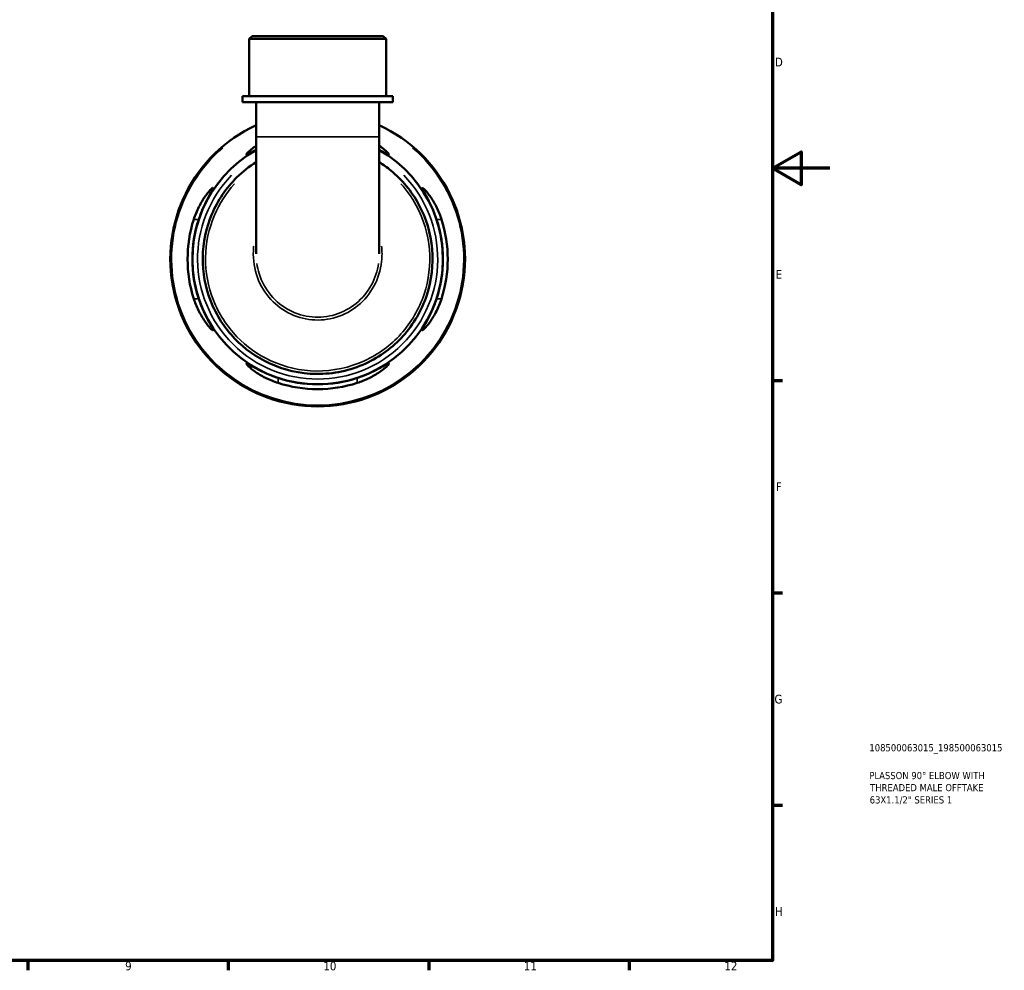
# Model space of a CAD drawing. Header units: millimetres. Extents: x 0 to 902, y -201 to 594.
# Tile 4 of 5: x 558 to 902, y 17 to 349. Entities that reach past the tile are written whole.
import ezdxf

# ---------------------------------------------------------------- set-up
doc = ezdxf.new("R2010")
doc.units = ezdxf.units.MM
for name, color, linetype, lineweight in [('Border (ANSI)', 7, 'Continuous', 70), ('Title (ISO)', 7, 'Continuous', 50), ('Visible (ANSI)', 7, 'Continuous', 50), ('Visible Narrow (ANSI)', 7, 'Continuous', 35)]:
    doc.layers.add(name, color=color, linetype=linetype, lineweight=lineweight)
doc.styles.add('Note Text (ANSI)', font='tahoma.ttf')
doc.styles.add('Note Text (ISO)', font='tahoma.ttf')

# ---------------------------------------------------------------- blocks, each defined once
blk = doc.blocks.new('Borders Default Border')
at = {"layer": 'Border (ANSI)'}
for p, q in [((821, 222.75), (824.45, 222.75)), ((821, 148.5), (824.45, 148.5)), ((821, 74.25), (824.45, 74.25)), ((560.67, 20), (560.67, 16.55)), ((630.75, 20), (630.75, 16.55)), ((700.83, 20), (700.83, 16.55)), ((770.92, 20), (770.92, 16.55))]:
    blk.add_line(p, q, dxfattribs=at)
at = {"layer": 'Border (ANSI)', "flags": 128}
for points in [[(20, 20), (20, 574), (821, 574), (821, 20), (20, 20)], [(841, 297), (821, 297), (831, 302.77), (831, 291.23), (821, 297)]]:
    blk.add_lwpolyline(points, dxfattribs=at)
at = {"layer": 'Border (ANSI)', "color": 230, "true_color": 0xff0080, "attachment_point": 7, "style": 'Note Text (ANSI)'}
for s, insert, char_height in [('D', (821.81, 332.6), 3.05), ('E', (822.05, 258.35), 3.05), ('F', (822.14, 184.1), 3.05), ('G', (821.66, 109.79), 3.05), ('H', (821.81, 35.6), 3.05), ('9', (594.7, 16.49), 3.05), ('10', (663.96, 16.49), 3.048), ('11', (734.04, 16.55), 3.048), ('12', (804.13, 16.55), 3.048)]:
    blk.add_mtext(s, dxfattribs=dict(at, insert=insert, char_height=char_height))
blk = doc.blocks.new('Title Blocks ISO')
at = {"layer": 'Title (ISO)', "color": 232, "true_color": 0xca0064, "style": 'Note Text (ISO)'}
for tag, p in [('PART_NUMBER_001', (33.84, 73.13)), ('DESCRIPTION_001', (33.84, 63.4)), ('DESCRIPTION_002', (34.09, 59.18)), ('DESCRIPTION_003', (33.95, 54.9))]:
    blk.add_attdef(tag, p, '', height=2.5, dxfattribs=at)

msp = doc.modelspace()

# ---------------------------------------------------------------- linework, layer by layer
at = {"layer": 'Visible (ANSI)'}
for p, q in [((639.128, 343.241), (638.098, 342.211)), ((685.901, 342.211), (638.098, 342.211)), ((638.098, 322.241), (638.098, 342.211)), ((639.128, 343.241), (684.871, 343.241)), ((684.871, 343.241), (685.901, 342.211)), ((685.901, 322.241), (685.901, 342.211)), ((688.291, 322.241), (635.708, 322.241)), ((635.708, 320.141), (635.708, 322.241)), ((688.291, 320.141), (635.708, 320.141)), ((640.488, 320.141), (640.488, 307.994)), ((683.511, 320.141), (683.511, 307.994)), ((688.291, 320.141), (688.291, 322.241)), ((640.488, 307.994), (640.488, 267.125)), ((683.511, 267.125), (683.511, 307.994))]:
    msp.add_line(p, q, dxfattribs=at)
for radius, start, end in [(51.5, 114.68922, 65.31078), (43.775, 119.43311, 60.56689), (45.465, 162.25088, 197.74912), (43.79, 161.54806, 198.45194), (43.79, 341.54806, 18.45194), (45.465, 342.25088, 17.74912), (43.79, 251.54806, 288.45194), (45.465, 252.25088, 287.74912)]:
    msp.add_arc((661.999, 265.241), radius, start, end, dxfattribs=at)
for points, knots in [([(640.488, 303.461), (639.812, 303.103), (639.213, 302.774), (638.169, 302.209), (637.746, 301.988), (637.252, 301.794), (637.133, 301.782), (637.098, 301.922), (637.2, 302.084), (637.697, 302.641), (638.18, 303.092), (639.289, 303.988), (639.853, 304.408), (640.488, 304.837)], [-2.9874108, -2.9874108, -2.9874108, -2.9874108, -2.6857815, -2.6857815, -2.3575836, -2.3575836, -2.0942089, -2.0942089, -1.8110368, -1.8110368, -1.4230694, -1.4230694, -1.1295764, -1.1295764, -1.1295764, -1.1295764]), ([(683.51, 304.837), (684.24, 304.344), (684.876, 303.862), (685.984, 302.943), (686.423, 302.52), (686.843, 302.018), (686.915, 301.88), (686.831, 301.779), (686.684, 301.811), (686.117, 302.055), (685.639, 302.311), (684.588, 302.882), (684.076, 303.162), (683.51, 303.461)], [-3.0221195, -3.0221195, -3.0221195, -3.0221195, -2.6844563, -2.6844563, -2.3019845, -2.3019845, -2.0253087, -2.0253087, -1.7586739, -1.7586739, -1.4150477, -1.4150477, -1.1622329, -1.1622329, -1.1622329, -1.1622329]), ([(640.489, 299.164), (638.072, 297.631), (635.818, 295.842), (630.07, 290.168), (627.082, 285.775), (622.997, 276.179), (621.901, 270.98), (621.764, 260.553), (622.724, 255.327), (626.557, 245.629), (629.429, 241.159), (636.464, 233.842), (640.547, 230.922), (650.181, 226.429), (655.858, 225.137), (667.481, 225.008), (673.424, 226.276), (683.754, 231.036), (688.227, 234.332), (695.561, 242.487), (698.394, 247.365), (701.841, 257.77), (702.488, 263.279), (701.544, 274.21), (699.913, 279.621), (694.817, 288.963), (691.508, 292.971), (686.28, 297.286), (684.923, 298.269), (683.51, 299.164)], [-7.2888736, -7.2888736, -7.2888736, -7.2888736, -7.0751438, -7.0751438, -6.6856925, -6.6856925, -6.2962642, -6.2962642, -5.9068458, -5.9068458, -5.5174298, -5.5174298, -5.1487782, -5.1487782, -4.7235618, -4.7235618, -4.2806071, -4.2806071, -3.8740667, -3.8740667, -3.4614961, -3.4614961, -3.0555108, -3.0555108, -2.6421632, -2.6421632, -2.2608445, -2.2608445, -2.1359245, -2.1359245, -2.1359245, -2.1359245]), ([(618.698, 279.101), (618.938, 279.851), (619.208, 280.591), (620.122, 282.828), (620.842, 284.235), (622.347, 286.74), (623.139, 287.831), (624.297, 289.226), (624.72, 289.665), (625.222, 290.085), (625.36, 290.157), (625.461, 290.073), (625.429, 289.926), (625.186, 289.359), (624.93, 288.881), (624.139, 287.427), (623.542, 286.337), (622.305, 283.819), (621.663, 282.379), (620.867, 280.28), (620.658, 279.693), (620.46, 279.101)], [-3.9473698, -3.9473698, -3.9473698, -3.9473698, -3.7096209, -3.7096209, -3.209367, -3.209367, -2.6844563, -2.6844563, -2.3019845, -2.3019845, -2.0253087, -2.0253087, -1.7586739, -1.7586739, -1.4150477, -1.4150477, -0.9332676, -0.9332676, -0.4404999, -0.4404999, -0.2526284, -0.2526284, -0.2526284, -0.2526284]), ([(703.538, 279.101), (703.535, 279.112), (703.531, 279.122), (703.26, 279.934), (702.97, 280.727), (702.085, 282.958), (701.452, 284.332), (700.253, 286.719), (699.685, 287.744), (698.967, 289.072), (698.746, 289.494), (698.552, 289.988), (698.54, 290.108), (698.68, 290.142), (698.842, 290.04), (699.399, 289.544), (699.85, 289.061), (701.05, 287.574), (701.849, 286.443), (703.321, 283.921), (704.002, 282.553), (704.846, 280.437), (705.085, 279.773), (705.3, 279.101)], [-3.8955408, -3.8955408, -3.8955408, -3.8955408, -3.8922757, -3.8922757, -3.6389439, -3.6389439, -3.1579725, -3.1579725, -2.6857815, -2.6857815, -2.3575836, -2.3575836, -2.0942089, -2.0942089, -1.8110368, -1.8110368, -1.4230694, -1.4230694, -0.8979734, -0.8979734, -0.4181575, -0.4181575, -0.2054532, -0.2054532, -0.2054532, -0.2054532]), ([(620.46, 251.381), (620.464, 251.371), (620.467, 251.361), (620.739, 250.548), (621.029, 249.756), (621.913, 247.524), (622.547, 246.15), (623.746, 243.763), (624.314, 242.738), (625.032, 241.411), (625.252, 240.988), (625.447, 240.494), (625.458, 240.375), (625.318, 240.341), (625.156, 240.442), (624.599, 240.939), (624.148, 241.422), (622.948, 242.908), (622.149, 244.039), (620.678, 246.562), (619.997, 247.93), (619.152, 250.045), (618.913, 250.71), (618.698, 251.381)], [-3.8955408, -3.8955408, -3.8955408, -3.8955408, -3.8922757, -3.8922757, -3.6389439, -3.6389439, -3.1579725, -3.1579725, -2.6857815, -2.6857815, -2.3575836, -2.3575836, -2.0942089, -2.0942089, -1.8110368, -1.8110368, -1.4230694, -1.4230694, -0.8979734, -0.8979734, -0.4181575, -0.4181575, -0.2054532, -0.2054532, -0.2054532, -0.2054532]), ([(705.3, 251.381), (705.06, 250.632), (704.79, 249.892), (703.877, 247.654), (703.156, 246.248), (701.651, 243.743), (700.859, 242.652), (699.701, 241.257), (699.278, 240.818), (698.776, 240.397), (698.638, 240.325), (698.537, 240.41), (698.569, 240.556), (698.812, 241.123), (699.069, 241.602), (699.859, 243.056), (700.456, 244.146), (701.693, 246.664), (702.335, 248.104), (703.131, 250.202), (703.341, 250.79), (703.538, 251.381)], [-3.9473698, -3.9473698, -3.9473698, -3.9473698, -3.7096209, -3.7096209, -3.209367, -3.209367, -2.6844563, -2.6844563, -2.3019845, -2.3019845, -2.0253087, -2.0253087, -1.7586739, -1.7586739, -1.4150477, -1.4150477, -0.9332676, -0.9332676, -0.4404999, -0.4404999, -0.2526284, -0.2526284, -0.2526284, -0.2526284]), ([(648.139, 221.94), (647.39, 222.18), (646.65, 222.45), (644.412, 223.364), (643.006, 224.084), (640.5, 225.59), (639.41, 226.381), (638.014, 227.539), (637.576, 227.962), (637.155, 228.464), (637.083, 228.602), (637.168, 228.703), (637.314, 228.671), (637.881, 228.428), (638.36, 228.172), (639.814, 227.381), (640.904, 226.784), (643.421, 225.547), (644.861, 224.905), (646.96, 224.109), (647.548, 223.9), (648.139, 223.702)], [-3.9473698, -3.9473698, -3.9473698, -3.9473698, -3.7096209, -3.7096209, -3.209367, -3.209367, -2.6844563, -2.6844563, -2.3019845, -2.3019845, -2.0253087, -2.0253087, -1.7586739, -1.7586739, -1.4150477, -1.4150477, -0.9332676, -0.9332676, -0.4404999, -0.4404999, -0.2526284, -0.2526284, -0.2526284, -0.2526284]), ([(675.859, 223.702), (675.87, 223.706), (675.88, 223.709), (676.692, 223.981), (677.484, 224.271), (679.716, 225.155), (681.09, 225.789), (683.477, 226.988), (684.502, 227.556), (685.83, 228.274), (686.252, 228.494), (686.746, 228.689), (686.866, 228.7), (686.9, 228.56), (686.798, 228.398), (686.302, 227.841), (685.818, 227.39), (684.332, 226.19), (683.201, 225.391), (680.679, 223.92), (679.311, 223.239), (677.195, 222.394), (676.531, 222.155), (675.859, 221.94)], [-3.8955408, -3.8955408, -3.8955408, -3.8955408, -3.8922757, -3.8922757, -3.6389439, -3.6389439, -3.1579725, -3.1579725, -2.6857815, -2.6857815, -2.3575836, -2.3575836, -2.0942089, -2.0942089, -1.8110368, -1.8110368, -1.4230694, -1.4230694, -0.8979734, -0.8979734, -0.4181575, -0.4181575, -0.2054532, -0.2054532, -0.2054532, -0.2054532])]:
    msp.add_open_spline(points, degree=3, knots=knots, dxfattribs=at)
at = {"layer": 'Visible Narrow (ANSI)'}
for p, q in [((640.753, 307.994), (683.246, 307.994)), ((618.786, 279.101), (620.372, 279.101)), ((703.626, 279.101), (705.212, 279.101)), ((620.372, 251.381), (618.786, 251.381)), ((705.212, 251.381), (703.626, 251.381)), ((648.139, 222.028), (648.139, 223.614)), ((675.859, 223.614), (675.859, 222.028))]:
    msp.add_line(p, q, dxfattribs=at)
for radius, start, end in [(51.074, 130.41816, 49.58184), (41.972, 135.74808, 44.25192)]:
    msp.add_arc((661.999, 265.241), radius, start, end, dxfattribs=at)
for points, knots in [([(691.113, 291.549), (693.172, 289.259), (694.961, 286.728), (699.006, 279.272), (700.587, 273.989), (701.488, 263.324), (700.85, 257.953), (697.477, 247.813), (694.711, 243.061), (687.558, 235.118), (683.198, 231.909), (673.13, 227.274), (667.341, 226.039), (656.015, 226.166), (650.484, 227.423), (641.096, 231.798), (637.115, 234.641), (630.254, 241.767), (627.451, 246.121), (623.704, 255.572), (622.762, 260.666), (622.878, 270.837), (623.937, 275.911), (627.614, 284.599), (629.979, 288.316), (632.885, 291.55)], [2.4067135, 2.4067135, 2.4067135, 2.4067135, 2.6421632, 2.6421632, 3.0555108, 3.0555108, 3.4614961, 3.4614961, 3.8740667, 3.8740667, 4.2806071, 4.2806071, 4.7235618, 4.7235618, 5.1487782, 5.1487782, 5.5174298, 5.5174298, 5.9068458, 5.9068458, 6.2962642, 6.2962642, 6.6856925, 6.6856925, 7.0180849, 7.0180849, 7.0180849, 7.0180849]), ([(639.656, 269.757), (639.639, 269.604), (639.623, 269.451), (639.32, 266.14), (639.646, 262.923), (641.495, 256.999), (642.967, 254.279), (646.798, 249.697), (649.127, 247.812), (654.289, 245.11), (657.11, 244.276), (662.845, 243.751), (665.756, 244.054), (671.261, 245.749), (673.852, 247.145), (678.358, 250.843), (680.258, 253.159), (683.103, 258.416), (684.013, 261.372), (684.542, 266.172), (684.538, 267.975), (684.342, 269.757)], [-1.6679084, -1.6679084, -1.6679084, -1.6679084, -1.6479439, -1.6479439, -1.2367428, -1.2367428, -0.843234, -0.843234, -0.4619412, -0.4619412, -0.0872338, -0.0872338, 0.2854629, 0.2854629, 0.660285, 0.660285, 1.0417455, 1.0417455, 1.4354833, 1.4354833, 1.6678904, 1.6678904, 1.6678904, 1.6678904]), ([(683.258, 263.684), (682.87, 261.076), (682.036, 258.538), (679.445, 253.749), (677.628, 251.533), (673.322, 247.995), (670.847, 246.66), (665.588, 245.041), (662.808, 244.75), (657.329, 245.252), (654.634, 246.05), (649.702, 248.634), (647.477, 250.436), (643.814, 254.821), (642.405, 257.425), (641.181, 261.339), (640.916, 262.504), (640.742, 263.684)], [-1.3977659, -1.3977659, -1.3977659, -1.3977659, -1.0417455, -1.0417455, -0.660285, -0.660285, -0.2854629, -0.2854629, 0.0872338, 0.0872338, 0.4619412, 0.4619412, 0.843234, 0.843234, 1.2367428, 1.2367428, 1.3977757, 1.3977757, 1.3977757, 1.3977757])]:
    msp.add_open_spline(points, degree=3, knots=knots, dxfattribs=at)

# ---------------------------------------------------------------- block references
msp.add_blockref('Borders Default Border', (0, 0))
msp.add_blockref('Title Blocks ISO', (821, 20)).add_auto_attribs({'PART_NUMBER_001': '108500063015_198500063015', 'DESCRIPTION_001': 'PLASSON 90° ELBOW WITH', 'DESCRIPTION_002': 'THREADED MALE OFFTAKE', 'DESCRIPTION_003': '63X1.1/2" SERIES 1'})

doc.saveas('drawing.dxf')
